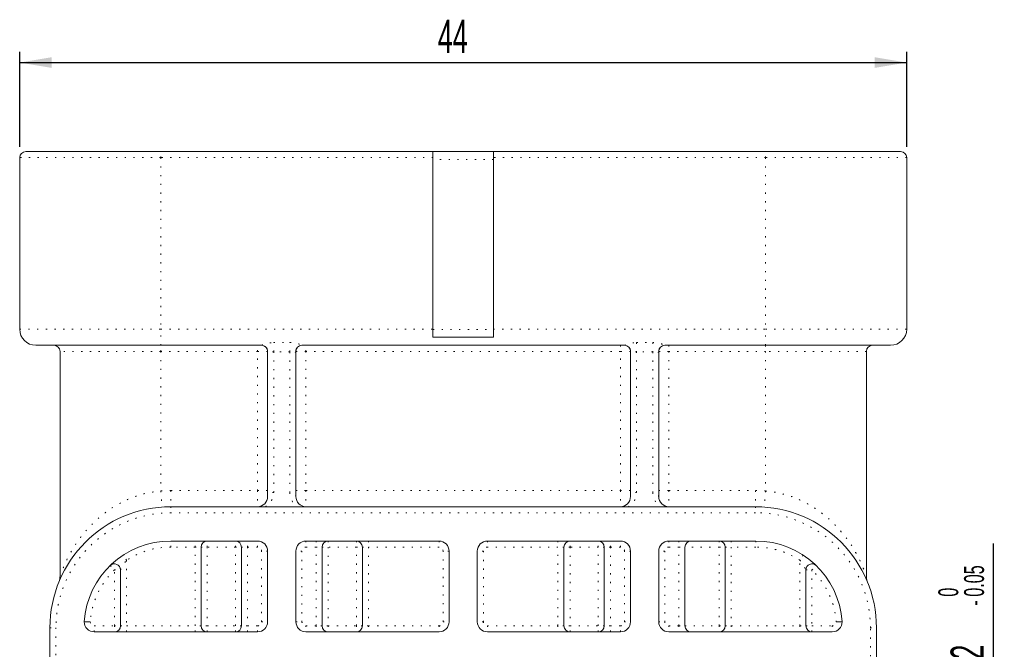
# Model space of a CAD drawing. Header units: millimetres. Extents: x 41 to 418, y 100 to 395.
# Tile 6 of 9: x 52 to 135, y 312 to 365. Entities that reach past the tile are written whole.
import ezdxf

# ---------------------------------------------------------------- set-up
doc = ezdxf.new("R2010")
doc.units = ezdxf.units.MM
doc.linetypes.add('DOT2', pattern=[0.635, 0, -0.635])
doc.layers.add('LINEE_SOTTILI', color=7, linetype='Continuous')
doc.styles.add('SLDTEXTSTYLE0', font='TXT', dxfattribs={"width": 0.605})
doc.dimstyles.new('SLDDIMSTYLE1', dxfattribs={"dimtxt": 2.8, "dimasz": 2.7, "dimexe": 0, "dimexo": 0.0625, "dimgap": 0.7, "dimtad": 1, "dimlfac": 0.588235, "dimrnd": 1e-09, "dimzin": 12, "dimdsep": 46, "dimtxsty": 'SLDTEXTSTYLE0', "dimsah": 1, "dimcen": 0.09, "dimadec": 0, "dimazin": 3, "dimtfac": 1, "dimtofl": 0, "dimtmove": 0, "dimatfit": 3, "dimfxl": 0, "dimfrac": 2, "dimtolj": 1, "dimtzin": 12, "dimarcsym": 0})
doc.dimstyles.new('SLDDIMSTYLE3', dxfattribs={"dimtxt": 2.8, "dimasz": 2.7, "dimexe": 0, "dimexo": 0.0625, "dimgap": 0.7, "dimtad": 1, "dimlfac": 0.588235, "dimrnd": 1e-09, "dimzin": 12, "dimdsep": 46, "dimtxsty": 'SLDTEXTSTYLE0', "dimsah": 1, "dimcen": 0.09, "dimadec": 0, "dimazin": 3, "dimtol": 1, "dimtm": 0.05, "dimtfac": 1, "dimtofl": 0, "dimtmove": 0, "dimatfit": 3, "dimfxl": 0, "dimfrac": 2, "dimtolj": 1, "dimarcsym": 0})

# ---------------------------------------------------------------- blocks, each defined once
blk = doc.blocks.new('_D_3')
at = {"layer": 'LINEE_SOTTILI', "color": 7}
for p, q in [((51.59, 354.442), (51.59, 362.452)), ((126.39, 354.442), (126.39, 362.452)), ((51.59, 361.552), (126.39, 361.552))]:
    blk.add_line(p, q, dxfattribs=at)
for points in [[(51.59, 361.552), (54.29, 361.102), (54.29, 362.002)], [(126.39, 361.552), (123.69, 362.002), (123.69, 361.102)]]:
    blk.add_solid(points, dxfattribs=at)
at = {"layer": 'LINEE_SOTTILI', "color": 7, "insert": (86.851, 365.162), "char_height": 2.8, "attachment_point": 1, "style": 'SLDTEXTSTYLE0'}
blk.add_mtext('44', dxfattribs=at)
blk = doc.blocks.new('_D_6')
at = {"layer": 'LINEE_SOTTILI', "color": 7}
for p, q in [((133.72, 295.997), (133.72, 321.043)), ((117.09, 295.997), (134.62, 295.997)), ((133.72, 295.997), (133.72, 288.857)), ((117.09, 288.857), (134.62, 288.857))]:
    blk.add_line(p, q, dxfattribs=at)
for points in [[(133.72, 295.997), (133.27, 293.297), (134.17, 293.297)], [(133.72, 288.857), (134.17, 291.557), (133.27, 291.557)]]:
    blk.add_solid(points, dxfattribs=at)
at = {"layer": 'LINEE_SOTTILI', "color": 7, "attachment_point": 1, "rotation": 90, "style": 'SLDTEXTSTYLE0'}
for s, insert, char_height in [('0.05', (131.228, 316.551), 1.68), ('0', (129.058, 316.551), 1.68), ('-', (131.228, 315.784), 1.68), ('4.2', (130.091, 309.367), 2.8), ('%%c', (130.111, 305.285), 2.8), ('2x', (130.091, 300.151), 2.8)]:
    blk.add_mtext(s, dxfattribs=dict(at, insert=insert, char_height=char_height))

msp = doc.modelspace()

# ---------------------------------------------------------------- linework, layer by layer
at = {"color": 7, "linetype": 'Continuous', "lineweight": 15}
for p, q in [((52.1002, 354.05214), (63.4902, 354.05214)), ((63.4902, 354.05214), (86.4402, 354.05214)), ((86.4402, 354.05214), (91.5402, 354.05214)), ((86.4402, 353.37214), (86.4402, 354.05214)), ((91.5402, 354.05214), (91.5402, 353.37214)), ((91.5402, 354.05214), (114.4902, 354.05214)), ((114.4902, 354.05214), (125.8802, 354.05214)), ((51.5902, 353.54214), (51.5902, 339.09214)), ((86.4402, 353.37214), (86.4402, 339.07358)), ((91.5402, 353.37214), (91.5402, 339.07358)), ((126.3902, 339.09214), (126.3902, 353.54214)), ((86.4402, 338.41214), (86.4402, 339.07358)), ((91.5402, 339.07358), (91.5402, 338.41214)), ((86.4402, 338.41214), (91.5402, 338.41214)), ((63.4902, 337.73214), (52.9502, 337.73214)), ((54.9902, 337.22214), (54.9902, 318.28398)), ((71.99112, 337.73214), (63.4902, 337.73214)), ((72.5002, 324.98214), (72.5002, 337.22214)), ((74.8802, 337.22214), (74.8802, 324.98214)), ((102.59112, 337.73214), (75.38927, 337.73214)), ((103.1002, 324.98214), (103.1002, 337.22214)), ((105.4802, 337.22214), (105.4802, 324.98214)), ((114.4902, 337.73214), (105.98927, 337.73214)), ((125.0302, 337.73214), (114.4902, 337.73214)), ((122.9902, 318.28398), (122.9902, 337.22214)), ((64.3402, 324.13214), (70.99153, 324.13214)), ((72.30886, 324.13214), (70.99153, 324.13214)), ((72.30886, 324.13214), (75.07153, 324.13214)), ((76.38886, 324.13214), (75.07153, 324.13214)), ((76.38886, 324.13214), (101.59153, 324.13214)), ((102.90886, 324.13214), (101.59153, 324.13214)), ((105.67153, 324.13214), (102.90886, 324.13214)), ((106.98886, 324.13214), (105.67153, 324.13214)), ((106.98886, 324.13214), (113.6402, 324.13214)), ((64.32238, 321.24214), (71.6502, 321.24214)), ((66.8902, 320.73214), (66.8902, 314.10214)), ((70.2902, 314.10214), (70.2902, 320.73214)), ((75.7302, 321.24214), (86.9502, 321.24214)), ((77.0902, 320.73214), (77.0902, 314.10214)), ((80.4902, 314.10214), (80.4902, 320.73214)), ((102.2502, 321.24214), (91.0302, 321.24214)), ((97.4902, 320.73214), (97.4902, 314.10214)), ((100.8902, 314.10214), (100.8902, 320.73214)), ((113.65801, 321.24214), (106.3302, 321.24214)), ((107.6902, 320.73214), (107.6902, 314.10214)), ((111.0902, 314.10214), (111.0902, 320.73214)), ((72.5002, 320.39214), (72.5002, 314.44214)), ((74.8802, 314.44214), (74.8802, 320.39214)), ((87.8002, 320.39214), (87.8002, 314.44214)), ((90.1802, 320.39214), (90.1802, 314.44214)), ((103.1002, 320.39214), (103.1002, 314.44214)), ((105.4802, 314.44214), (105.4802, 320.39214)), ((60.0902, 314.10214), (60.0902, 318.80571)), ((117.8902, 318.80571), (117.8902, 314.10214)), ((54.1402, 292.42714), (54.1402, 313.93214)), ((123.8402, 313.93214), (123.8402, 292.42714)), ((71.6502, 313.59214), (57.8802, 313.59214)), ((86.9502, 313.59214), (75.7302, 313.59214)), ((91.0302, 313.59214), (102.2502, 313.59214)), ((106.3302, 313.59214), (120.1002, 313.59214))]:
    msp.add_line(p, q, dxfattribs=at)
at = {"color": 8, "linetype": 'DOT2', "lineweight": 0}
for p, q in [((63.4902, 353.54214), (63.4902, 354.05214)), ((114.4902, 353.54214), (114.4902, 354.05214)), ((63.4902, 353.54214), (51.5902, 353.54214)), ((86.4402, 353.54214), (63.4902, 353.54214)), ((63.4902, 353.54214), (63.4902, 339.09214)), ((91.5402, 353.37214), (86.4402, 353.37214)), ((114.4902, 353.54214), (91.5402, 353.54214)), ((114.4902, 353.54214), (114.4902, 339.09214)), ((126.3902, 353.54214), (114.4902, 353.54214)), ((51.5902, 339.09214), (63.4902, 339.09214)), ((63.4902, 337.73214), (63.4902, 339.09214)), ((63.4902, 339.09214), (86.4402, 339.09214)), ((86.4402, 339.07358), (91.5402, 339.07358)), ((91.5402, 339.09214), (114.4902, 339.09214)), ((114.4902, 337.73214), (114.4902, 339.09214)), ((114.4902, 339.09214), (126.3902, 339.09214)), ((73.0102, 337.95808), (74.3702, 337.95808)), ((73.0102, 337.19295), (73.0102, 337.95808)), ((74.3702, 337.19295), (74.3702, 337.95808)), ((103.6102, 337.95808), (104.9702, 337.95808)), ((103.6102, 337.95808), (103.6102, 337.19295)), ((104.9702, 337.95808), (104.9702, 337.19295)), ((63.4902, 337.22214), (54.9902, 337.22214)), ((63.4902, 337.22214), (63.4902, 337.73214)), ((71.6502, 337.22214), (63.4902, 337.22214)), ((63.4902, 337.22214), (63.4902, 325.46085)), ((71.6502, 337.22214), (71.6502, 337.73214)), ((72.5002, 337.22214), (71.6502, 337.22214)), ((71.6502, 325.49214), (71.6502, 337.22214)), ((73.0102, 337.19295), (73.0102, 325.322)), ((74.3702, 337.19295), (73.0102, 337.19295)), ((74.3702, 325.322), (74.3702, 337.19295)), ((75.7302, 337.22214), (74.8802, 337.22214)), ((75.7302, 337.22214), (75.7302, 337.73214)), ((75.7302, 337.22214), (75.7302, 325.49214)), ((102.2502, 337.22214), (75.7302, 337.22214)), ((102.2502, 337.73214), (102.2502, 337.22214)), ((103.1002, 337.22214), (102.2502, 337.22214)), ((102.2502, 325.49214), (102.2502, 337.22214)), ((103.6102, 337.19295), (103.6102, 325.322)), ((104.9702, 337.19295), (103.6102, 337.19295)), ((104.9702, 325.322), (104.9702, 337.19295)), ((106.3302, 337.22214), (105.4802, 337.22214)), ((106.3302, 337.73214), (106.3302, 337.22214)), ((106.3302, 337.22214), (106.3302, 325.49214)), ((114.4902, 337.22214), (106.3302, 337.22214)), ((114.4902, 337.73214), (114.4902, 337.22214)), ((122.9902, 337.22214), (114.4902, 337.22214)), ((114.4902, 337.22214), (114.4902, 325.46085)), ((64.3402, 325.49214), (71.6502, 325.49214)), ((64.3402, 325.49214), (64.3402, 324.13214)), ((71.6502, 325.49214), (71.6502, 324.13214)), ((71.6502, 325.49214), (72.5002, 325.49214)), ((74.8802, 325.49214), (75.7302, 325.49214)), ((75.7302, 325.49214), (75.7302, 324.13214)), ((75.7302, 325.49214), (102.2502, 325.49214)), ((102.2502, 325.49214), (102.2502, 324.13214)), ((102.2502, 325.49214), (103.1002, 325.49214)), ((105.4802, 325.49214), (106.3302, 325.49214)), ((106.3302, 325.49214), (113.6402, 325.49214)), ((106.3302, 325.49214), (106.3302, 324.13214)), ((113.6402, 325.49214), (113.6402, 324.13214)), ((64.3402, 324.13214), (64.3402, 323.62214)), ((113.6402, 324.13214), (113.6402, 323.62214)), ((113.6402, 323.62214), (64.3402, 323.62214)), ((64.32238, 320.73214), (64.32238, 321.24214)), ((66.3802, 320.73214), (64.32238, 320.73214)), ((66.3802, 320.73214), (66.3802, 321.24214)), ((66.3802, 320.73214), (66.8902, 320.73214)), ((66.3802, 314.10214), (66.3802, 320.73214)), ((66.8902, 320.73214), (67.4002, 320.73214)), ((67.4002, 320.73214), (67.4002, 321.24214)), ((67.4002, 320.73214), (67.4002, 314.10214)), ((69.7802, 320.73214), (67.4002, 320.73214)), ((69.7802, 320.73214), (69.7802, 321.24214)), ((69.7802, 320.73214), (70.2902, 320.73214)), ((69.7802, 314.10214), (69.7802, 320.73214)), ((70.2902, 320.73214), (70.8002, 320.73214)), ((70.8002, 320.73214), (70.8002, 321.24214)), ((71.6502, 320.73214), (70.8002, 320.73214)), ((70.8002, 320.73214), (70.8002, 314.10214)), ((71.6502, 320.73214), (71.6502, 321.24214)), ((75.7302, 321.24214), (75.7302, 320.73214)), ((76.5802, 320.73214), (75.7302, 320.73214)), ((76.5802, 321.24214), (76.5802, 320.73214)), ((76.5802, 320.73214), (77.0902, 320.73214)), ((76.5802, 314.10214), (76.5802, 320.73214)), ((77.0902, 320.73214), (77.6002, 320.73214)), ((77.6002, 321.24214), (77.6002, 320.73214)), ((79.9802, 320.73214), (77.6002, 320.73214)), ((77.6002, 320.73214), (77.6002, 314.10214)), ((79.9802, 321.24214), (79.9802, 320.73214)), ((79.9802, 314.10214), (79.9802, 320.73214)), ((79.9802, 320.73214), (80.4902, 320.73214)), ((80.4902, 320.73214), (81.0002, 320.73214)), ((81.0002, 321.24214), (81.0002, 320.73214)), ((86.9502, 320.73214), (81.0002, 320.73214)), ((81.0002, 320.73214), (81.0002, 314.10214)), ((86.9502, 321.24214), (86.9502, 320.73214)), ((91.0302, 321.24214), (91.0302, 320.73214)), ((96.9802, 320.73214), (91.0302, 320.73214)), ((96.9802, 321.24214), (96.9802, 320.73214)), ((97.4902, 320.73214), (96.9802, 320.73214)), ((96.9802, 314.10214), (96.9802, 320.73214)), ((98.0002, 320.73214), (97.4902, 320.73214)), ((98.0002, 320.73214), (98.0002, 321.24214)), ((98.0002, 320.73214), (98.0002, 314.10214)), ((100.3802, 320.73214), (98.0002, 320.73214)), ((100.3802, 320.73214), (100.3802, 321.24214)), ((100.8902, 320.73214), (100.3802, 320.73214)), ((100.3802, 314.10214), (100.3802, 320.73214)), ((101.4002, 320.73214), (100.8902, 320.73214)), ((101.4002, 320.73214), (101.4002, 321.24214)), ((102.2502, 320.73214), (101.4002, 320.73214)), ((101.4002, 320.73214), (101.4002, 314.10214)), ((102.2502, 320.73214), (102.2502, 321.24214)), ((106.3302, 321.24214), (106.3302, 320.73214)), ((107.1802, 320.73214), (106.3302, 320.73214)), ((107.1802, 321.24214), (107.1802, 320.73214)), ((107.1802, 320.73214), (107.6902, 320.73214)), ((107.1802, 314.10214), (107.1802, 320.73214)), ((110.5802, 320.73214), (107.6902, 320.73214)), ((110.5802, 321.24214), (110.5802, 320.73214)), ((110.5802, 320.73214), (111.0902, 320.73214)), ((110.5802, 314.10214), (110.5802, 320.73214)), ((111.0902, 320.73214), (111.6002, 320.73214)), ((111.6002, 321.24214), (111.6002, 320.73214)), ((113.65801, 320.73214), (111.6002, 320.73214)), ((111.6002, 320.73214), (111.6002, 314.10214)), ((113.65801, 321.24214), (113.65801, 320.73214)), ((72.5002, 320.39214), (71.9902, 320.39214)), ((71.9902, 314.44214), (71.9902, 320.39214)), ((75.3902, 320.39214), (74.8802, 320.39214)), ((75.3902, 320.39214), (75.3902, 314.44214)), ((87.8002, 320.39214), (87.2902, 320.39214)), ((87.2902, 314.44214), (87.2902, 320.39214)), ((90.6902, 320.39214), (90.1802, 320.39214)), ((90.6902, 320.39214), (90.6902, 314.44214)), ((102.5902, 314.44214), (102.5902, 320.39214)), ((103.1002, 320.39214), (102.5902, 320.39214)), ((105.9902, 320.39214), (105.4802, 320.39214)), ((105.9902, 320.39214), (105.9902, 314.44214)), ((60.6002, 319.62295), (60.6002, 314.10214)), ((117.3802, 314.10214), (117.3802, 319.62295)), ((59.5802, 318.80571), (60.0902, 318.80571)), ((59.5802, 314.10214), (59.5802, 318.80571)), ((117.8902, 318.80571), (118.4002, 318.80571)), ((118.4002, 318.80571), (118.4002, 314.10214)), ((54.1402, 313.93214), (54.6502, 313.93214)), ((54.6502, 313.93214), (54.6502, 292.42714)), ((57.8802, 313.59214), (57.8802, 314.10214)), ((57.8802, 314.10214), (59.5802, 314.10214)), ((59.5802, 314.10214), (60.0902, 314.10214)), ((59.5802, 314.10214), (59.5802, 313.59214)), ((60.0902, 314.10214), (60.6002, 314.10214)), ((60.6002, 313.59214), (60.6002, 314.10214)), ((60.6002, 314.10214), (66.3802, 314.10214)), ((66.3802, 313.59214), (66.3802, 314.10214)), ((66.8902, 314.10214), (66.3802, 314.10214)), ((67.4002, 314.10214), (66.8902, 314.10214)), ((67.4002, 313.59214), (67.4002, 314.10214)), ((67.4002, 314.10214), (69.7802, 314.10214)), ((70.2902, 314.10214), (69.7802, 314.10214)), ((69.7802, 313.59214), (69.7802, 314.10214)), ((70.8002, 314.10214), (70.2902, 314.10214)), ((70.8002, 313.59214), (70.8002, 314.10214)), ((70.8002, 314.10214), (71.6502, 314.10214)), ((71.6502, 313.59214), (71.6502, 314.10214)), ((71.9902, 314.44214), (72.5002, 314.44214)), ((74.8802, 314.44214), (75.3902, 314.44214)), ((75.7302, 314.10214), (75.7302, 313.59214)), ((75.7302, 314.10214), (76.5802, 314.10214)), ((77.0902, 314.10214), (76.5802, 314.10214)), ((76.5802, 314.10214), (76.5802, 313.59214)), ((77.6002, 314.10214), (77.0902, 314.10214)), ((77.6002, 314.10214), (77.6002, 313.59214)), ((77.6002, 314.10214), (79.9802, 314.10214)), ((79.9802, 314.10214), (79.9802, 313.59214)), ((80.4902, 314.10214), (79.9802, 314.10214)), ((81.0002, 314.10214), (80.4902, 314.10214)), ((81.0002, 314.10214), (86.9502, 314.10214)), ((81.0002, 314.10214), (81.0002, 313.59214)), ((86.9502, 314.10214), (86.9502, 313.59214)), ((87.2902, 314.44214), (87.8002, 314.44214)), ((90.6902, 314.44214), (90.1802, 314.44214)), ((91.0302, 314.10214), (96.9802, 314.10214)), ((91.0302, 314.10214), (91.0302, 313.59214)), ((96.9802, 314.10214), (96.9802, 313.59214)), ((97.4902, 314.10214), (96.9802, 314.10214)), ((98.0002, 314.10214), (97.4902, 314.10214)), ((98.0002, 313.59214), (98.0002, 314.10214)), ((98.0002, 314.10214), (100.3802, 314.10214)), ((100.3802, 313.59214), (100.3802, 314.10214)), ((100.8902, 314.10214), (100.3802, 314.10214)), ((101.4002, 314.10214), (100.8902, 314.10214)), ((101.4002, 313.59214), (101.4002, 314.10214)), ((101.4002, 314.10214), (102.2502, 314.10214)), ((102.2502, 313.59214), (102.2502, 314.10214)), ((102.5902, 314.44214), (103.1002, 314.44214)), ((105.4802, 314.44214), (105.9902, 314.44214)), ((106.3302, 314.10214), (106.3302, 313.59214)), ((106.3302, 314.10214), (107.1802, 314.10214)), ((107.1802, 314.10214), (107.1802, 313.59214)), ((107.1802, 314.10214), (107.6902, 314.10214)), ((107.6902, 314.10214), (110.5802, 314.10214)), ((110.5802, 314.10214), (110.5802, 313.59214)), ((110.5802, 314.10214), (111.0902, 314.10214)), ((111.0902, 314.10214), (111.6002, 314.10214)), ((111.6002, 314.10214), (117.3802, 314.10214)), ((111.6002, 314.10214), (111.6002, 313.59214)), ((117.3802, 314.10214), (117.3802, 313.59214)), ((117.3802, 314.10214), (117.8902, 314.10214)), ((117.8902, 314.10214), (118.4002, 314.10214)), ((118.4002, 313.59214), (118.4002, 314.10214)), ((118.4002, 314.10214), (120.1002, 314.10214)), ((120.1002, 314.10214), (120.1002, 313.59214)), ((123.3302, 292.42714), (123.3302, 313.93214)), ((123.3302, 313.93214), (123.8402, 313.93214))]:
    msp.add_line(p, q, dxfattribs=at)
at = {"color": 8, "linetype": 'DOT2', "lineweight": 0, "flags": 128}
for points in [[(63.4902, 325.46085), (63.50971, 325.19624), (63.52846, 324.94181), (63.54575, 324.70732), (63.56091, 324.50178), (63.57334, 324.33311), (63.58258, 324.20777), (63.58827, 324.13059), (63.5902, 324.10453)], [(114.4902, 325.46085), (114.47069, 325.19624), (114.45193, 324.94181), (114.43464, 324.70732), (114.41949, 324.50178), (114.40705, 324.33311), (114.39781, 324.20777), (114.39212, 324.13059), (114.3902, 324.10453)], [(60.6002, 319.62295), (60.54573, 319.70622), (60.49337, 319.78628), (60.4451, 319.86007), (60.4028, 319.92475), (60.36808, 319.97783), (60.34228, 320.01727), (60.3264, 320.04156), (60.32103, 320.04976)], [(117.65936, 320.04976), (117.654, 320.04156), (117.63811, 320.01727), (117.61231, 319.97783), (117.5776, 319.92475), (117.53529, 319.86007), (117.48703, 319.78628), (117.43466, 319.70622), (117.3802, 319.62295)], [(59.22453, 319.17122), (59.23137, 319.1642), (59.25161, 319.1434), (59.28447, 319.10962), (59.3287, 319.06417), (59.3826, 319.00878), (59.44409, 318.94558), (59.51081, 318.87701), (59.5802, 318.80571)], [(118.4002, 318.80571), (118.46959, 318.87701), (118.5363, 318.94558), (118.59779, 319.00878), (118.65169, 319.06417), (118.69592, 319.10962), (118.72879, 319.1434), (118.74903, 319.1642), (118.75586, 319.17122)]]:
    msp.add_lwpolyline(points, dxfattribs=at)
at = {"color": 7, "linetype": 'Continuous', "lineweight": 15}
for centre, radius, start, end in [((52.1002, 353.54214), 0.51, 90, 180), ((125.8802, 353.54214), 0.51, 0, 90), ((52.9502, 339.09214), 1.36, 180, 270), ((125.0302, 339.09214), 1.36, 270, 0), ((54.4802, 337.22214), 0.51, 0, 90), ((71.9902, 337.22214), 0.51, 0, 90), ((71.99098, 337.22226), 0.50988, 358.3619588, 89.9847781), ((75.38941, 337.22226), 0.50988, 90.0153226, 181.6379406), ((75.3902, 337.22214), 0.51, 90, 180), ((102.5902, 337.22214), 0.51, 0, 90), ((102.59098, 337.22226), 0.50988, 358.3620594, 89.9846774), ((105.98941, 337.22226), 0.50988, 90.0152219, 181.6380412), ((105.9902, 337.22214), 0.51, 90, 180), ((123.5002, 337.22214), 0.51, 90, 180), ((71.6502, 324.98214), 0.85, 270, 0), ((75.7302, 324.98214), 0.85, 180, 270), ((102.2502, 324.98214), 0.85, 270, 0), ((106.3302, 324.98214), 0.85, 180, 270), ((64.3402, 313.93214), 10.2, 90, 180), ((113.6402, 313.93214), 10.2, 0, 90), ((64.32238, 313.93214), 7.31, 90, 175.99937), ((67.4002, 320.73214), 0.51, 90, 180), ((69.7802, 320.73214), 0.51, 0, 90), ((71.6502, 320.39214), 0.85, 0, 90), ((75.7302, 320.39214), 0.85, 90, 180), ((77.6002, 320.73214), 0.51, 90, 180), ((79.9802, 320.73214), 0.51, 0, 90), ((86.9502, 320.39214), 0.85, 0, 90), ((91.0302, 320.39214), 0.85, 90, 180), ((98.0002, 320.73214), 0.51, 90, 180), ((100.3802, 320.73214), 0.51, 0, 90), ((102.2502, 320.39214), 0.85, 0, 90), ((106.3302, 320.39214), 0.85, 90, 180), ((108.2002, 320.73214), 0.51, 90, 180), ((110.5802, 320.73214), 0.51, 0, 90), ((113.65801, 313.93214), 7.31, 4.00063, 90), ((59.5802, 318.80571), 0.51, 0, 134.2172195), ((118.4002, 318.80571), 0.51, 45.7827805, 180), ((57.8802, 314.44214), 0.85, 180, 270), ((59.5802, 314.10214), 0.51, 270, 0), ((67.4002, 314.10214), 0.51, 180, 270), ((69.7802, 314.10214), 0.51, 270, 0), ((71.6502, 314.44214), 0.85, 270, 0), ((75.7302, 314.44214), 0.85, 180, 270), ((77.6002, 314.10214), 0.51, 180, 270), ((79.9802, 314.10214), 0.51, 270, 0), ((86.9502, 314.44214), 0.85, 270, 0), ((91.0302, 314.44214), 0.85, 180, 270), ((98.0002, 314.10214), 0.51, 180, 270), ((100.3802, 314.10214), 0.51, 270, 0), ((102.2502, 314.44214), 0.85, 270, 0), ((106.3302, 314.44214), 0.85, 180, 270), ((108.2002, 314.10214), 0.51, 180, 270), ((110.5802, 314.10214), 0.51, 270, 0), ((118.4002, 314.10214), 0.51, 180, 270), ((120.1002, 314.44214), 0.85, 270, 0)]:
    msp.add_arc(centre, radius, start, end, dxfattribs=at)
at = {"color": 8, "linetype": 'DOT2', "lineweight": 0}
for centre, radius, start, end in [((64.3402, 313.93214), 11.56, 90, 94.2167305), ((113.6402, 313.93214), 11.56, 85.7832695, 90), ((71.6502, 325.322), 1.36, 298.9674734, 0), ((72.93932, 324.87577), 0.45182, 80.9742302, 166.3835725), ((74.44108, 324.87577), 0.45182, 13.6164275, 99.0257698), ((75.7302, 325.322), 1.36, 180, 241.0325266), ((102.2502, 325.322), 1.36, 298.9674734, 0), ((103.53932, 324.87577), 0.45182, 80.9742302, 166.3835725), ((105.04108, 324.87577), 0.45182, 13.6164275, 99.0257698), ((106.3302, 325.322), 1.36, 180, 241.0325266), ((64.3402, 313.93214), 9.69, 90, 180), ((113.6402, 313.93214), 9.69, 0, 90), ((64.32238, 313.93214), 6.8, 90, 123.1874913), ((71.6502, 320.39214), 0.34, 0, 90), ((75.7302, 320.39214), 0.34, 90, 180), ((86.9502, 320.39214), 0.34, 0, 90), ((91.0302, 320.39214), 0.34, 90, 180), ((102.2502, 320.39214), 0.34, 0, 90), ((106.3302, 320.39214), 0.34, 90, 180), ((113.65801, 313.93214), 6.8, 56.8125087, 90), ((64.32238, 313.93214), 6.8, 134.2172195, 175.8180066), ((113.65801, 313.93214), 6.8, 4.1819934, 45.7827805), ((57.8802, 314.44214), 0.34, 182.3787293, 270), ((71.6502, 314.44214), 0.34, 270, 0), ((75.7302, 314.44214), 0.34, 180, 270), ((86.9502, 314.44214), 0.34, 270, 0), ((91.0302, 314.44214), 0.34, 180, 270), ((102.2502, 314.44214), 0.34, 270, 0), ((106.3302, 314.44214), 0.34, 180, 270), ((120.1002, 314.44214), 0.34, 270, 357.6212707)]:
    msp.add_arc(centre, radius, start, end, dxfattribs=at)
for centre, start_param, end_param in [((73.0102, 337.22214), 3.14159265, 3.18414463), ((74.3702, 337.22214), 6.24063333, 6.28318531), ((103.6102, 337.22214), 3.14159265, 3.18414463), ((104.9702, 337.22214), 6.24063333, 6.28318531)]:
    msp.add_ellipse(centre, major_axis=(0.51, 0), ratio=0.66638611, start_param=start_param, end_param=end_param, dxfattribs=at)
for points, knots in [([(71.99112, 337.73214), (71.99639, 337.73214), (72.02673, 337.74934), (72.14429, 337.8009), (72.23059, 337.83411), (72.42825, 337.89158), (72.53939, 337.9162), (72.77094, 337.94942), (72.88991, 337.95807), (73.0102, 337.95807)], [0, 0, 0, 0, 0.25, 0.25, 0.5, 0.5, 0.75, 0.75, 1, 1, 1, 1]), ([(74.3702, 337.95807), (74.49043, 337.95807), (74.6103, 337.94932), (74.84077, 337.91622), (74.95252, 337.89147), (75.14938, 337.83423), (75.23563, 337.80112), (75.35444, 337.74899), (75.38401, 337.73214), (75.38927, 337.73214)], [0, 0, 0, 0, 0.25, 0.25, 0.5, 0.5, 0.75, 0.75, 1, 1, 1, 1]), ([(102.59112, 337.73214), (102.59639, 337.73214), (102.62673, 337.74934), (102.74429, 337.8009), (102.83059, 337.83411), (103.02825, 337.89158), (103.13939, 337.9162), (103.37094, 337.94942), (103.48991, 337.95807), (103.6102, 337.95807)], [0, 0, 0, 0, 0.25, 0.25, 0.5, 0.5, 0.75, 0.75, 1, 1, 1, 1]), ([(104.9702, 337.95807), (105.09043, 337.95807), (105.2103, 337.94932), (105.44077, 337.91622), (105.55252, 337.89147), (105.74938, 337.83423), (105.83563, 337.80112), (105.95444, 337.74899), (105.98401, 337.73214), (105.98927, 337.73214)], [0, 0, 0, 0, 0.25, 0.25, 0.5, 0.5, 0.75, 0.75, 1, 1, 1, 1]), ([(73.0102, 337.19294), (72.92933, 337.19294), (72.84954, 337.18337), (72.71006, 337.15813), (72.65064, 337.14346), (72.56562, 337.13236), (72.53999, 337.13599), (72.50833, 337.16108), (72.50233, 337.18154), (72.50066, 337.20768)], [0, 0, 0, 0, 0.25, 0.25, 0.5, 0.5, 0.75, 0.75, 1, 1, 1, 1]), ([(74.87974, 337.20768), (74.87807, 337.18156), (74.87206, 337.16114), (74.8406, 337.13608), (74.81497, 337.13233), (74.72961, 337.14348), (74.67065, 337.15807), (74.53093, 337.18336), (74.45101, 337.19294), (74.3702, 337.19294)], [0, 0, 0, 0, 0.25, 0.25, 0.5, 0.5, 0.75, 0.75, 1, 1, 1, 1]), ([(103.6102, 337.19294), (103.52933, 337.19294), (103.44954, 337.18337), (103.31006, 337.15813), (103.25064, 337.14346), (103.16562, 337.13236), (103.13999, 337.13599), (103.10833, 337.16108), (103.10233, 337.18154), (103.10066, 337.20768)], [0, 0, 0, 0, 0.25, 0.25, 0.5, 0.5, 0.75, 0.75, 1, 1, 1, 1]), ([(105.47974, 337.20768), (105.47807, 337.18156), (105.47206, 337.16114), (105.4406, 337.13608), (105.41497, 337.13233), (105.32961, 337.14348), (105.27065, 337.15807), (105.13093, 337.18336), (105.05101, 337.19294), (104.9702, 337.19294)], [0, 0, 0, 0, 0.25, 0.25, 0.5, 0.5, 0.75, 0.75, 1, 1, 1, 1]), ([(54.99057, 318.284), (54.99077, 318.28458), (54.99251, 318.28945), (55.08626, 318.56026), (55.40842, 319.36321), (55.96614, 320.45908), (56.76339, 321.65132), (57.77561, 322.80052), (58.87013, 323.72428), (60.002, 324.4322), (61.07584, 324.92696), (62.2494, 325.30111), (63.07165, 325.40696), (63.4902, 325.46085)], [0, 0, 0, 0, 0.01056894, 0.08958693, 0.18843264, 0.31072068, 0.43577645, 0.55428588, 0.67563534, 0.75631683, 0.83880327, 0.91794792, 1, 1, 1, 1]), ([(114.4902, 325.46085), (114.82413, 325.42078), (115.50094, 325.33956), (116.55981, 325.04926), (117.64273, 324.60832), (118.88062, 323.89609), (120.11992, 322.89662), (121.20675, 321.67041), (122.03445, 320.42457), (122.52053, 319.46131), (122.79735, 318.80514), (122.94434, 318.41599), (122.99292, 318.27518), (122.98993, 318.28369), (122.98983, 318.284)], [0, 0, 0, 0, 0.0654282, 0.13261149, 0.21601296, 0.30185932, 0.43297607, 0.5687164, 0.69086288, 0.81545602, 0.87275995, 0.93129088, 0.99748746, 1, 1, 1, 1]), ([(60.0902, 318.80571), (60.0902, 318.80571), (60.09772, 318.82041), (60.12179, 318.86651), (60.13746, 318.89617), (60.19107, 318.99512), (60.23364, 319.07072), (60.37324, 319.3042), (60.48083, 319.4668), (60.6002, 319.62295)], [0, 0, 0, 0, 0.125, 0.125, 0.25, 0.25, 0.5, 0.5, 1, 1, 1, 1]), ([(117.3802, 319.62295), (117.49965, 319.46669), (117.60737, 319.3038), (117.74622, 319.07164), (117.78929, 318.99518), (117.86043, 318.86389), (117.8902, 318.80571), (117.8902, 318.80571)], [0, 0, 0, 0, 0.5, 0.5, 0.75, 0.75, 1, 1, 1, 1])]:
    msp.add_open_spline(points, degree=3, knots=knots, dxfattribs=at)
at = {"color": 7, "linetype": 'Continuous', "lineweight": 15}
for points, knots in [([(70.99153, 324.13214), (71.11096, 324.13214), (71.22708, 324.13214), (71.45259, 324.13214), (71.55689, 324.13214), (71.6502, 324.13214)], [0, 0, 0, 0, 0.5, 0.5, 1, 1, 1, 1]), ([(76.38886, 324.13214), (76.26943, 324.13214), (76.15331, 324.13214), (75.92779, 324.13214), (75.8235, 324.13214), (75.7302, 324.13214)], [0, 0, 0, 0, 0.5, 0.5, 1, 1, 1, 1]), ([(101.59153, 324.13214), (101.71096, 324.13214), (101.82708, 324.13214), (102.05259, 324.13214), (102.15689, 324.13214), (102.2502, 324.13214)], [0, 0, 0, 0, 0.5, 0.5, 1, 1, 1, 1]), ([(106.98886, 324.13214), (106.86943, 324.13214), (106.75332, 324.13214), (106.52781, 324.13214), (106.4235, 324.13214), (106.3302, 324.13214)], [0, 0, 0, 0, 0.5, 0.5, 1, 1, 1, 1]), ([(118.58968, 319.27806), (118.60988, 319.2696), (118.64938, 319.25305), (118.69677, 319.2216), (118.72884, 319.19617), (118.74513, 319.18146), (118.75072, 319.17618), (118.7514, 319.17553), (118.75157, 319.17536)], [0, 0, 0, 0, 0.337855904, 0.660955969, 0.872758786, 0.974963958, 0.99377917, 1, 1, 1, 1]), ([(54.98992, 318.28395), (54.99001, 318.28285), (54.99548, 318.21823), (54.97893, 318.10338), (54.96018, 317.98618), (54.94423, 317.93363), (54.94275, 317.92876)], [0, 0, 0, 0, 0.00923856, 0.54145515, 0.95753161, 1, 1, 1, 1]), ([(123.04398, 317.93063), (123.0165, 318.02296), (122.98179, 318.13955), (122.99601, 318.25842), (122.99897, 318.28317)], [0, 0, 0, 0, 0.791843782, 1, 1, 1, 1]), ([(57.0302, 314.44214), (57.0302, 314.44214), (57.0855, 314.44013), (57.27369, 314.43416), (57.40763, 314.43021), (57.54049, 314.42803)], [0, 0, 0, 0, 0.5, 0.5, 1, 1, 1, 1]), ([(120.9502, 314.44214), (120.9502, 314.44214), (120.89489, 314.44013), (120.7067, 314.43416), (120.57277, 314.43021), (120.4399, 314.42803)], [0, 0, 0, 0, 0.5, 0.5, 1, 1, 1, 1])]:
    msp.add_open_spline(points, degree=3, knots=knots, dxfattribs=at)

# ---------------------------------------------------------------- dimensions: what is measured, and where the dimension line sits
at = {"layer": 'LINEE_SOTTILI', "color": 7}
dim = msp.add_linear_dim(base=(126.3902, 361.55214), p1=(51.5902, 353.54214), p2=(126.3902, 353.54214), dimstyle='SLDDIMSTYLE1', dxfattribs=at)
dim.commit()
dim.dimension.update_dxf_attribs({"geometry": '_D_3', "text_midpoint": (88.9902, 361.55214), "dimtype": 160})
dim = msp.add_linear_dim(base=(133.7202, 288.85714), p1=(116.1902, 295.99714), p2=(116.1902, 288.85714), angle=90, text='2x %%c<>', dimstyle='SLDDIMSTYLE3', dxfattribs=at)
dim.commit()
dim.dimension.update_dxf_attribs({"geometry": '_D_6', "text_midpoint": (133.7202, 310.59724), "dimtype": 160})

doc.saveas('drawing.dxf')
